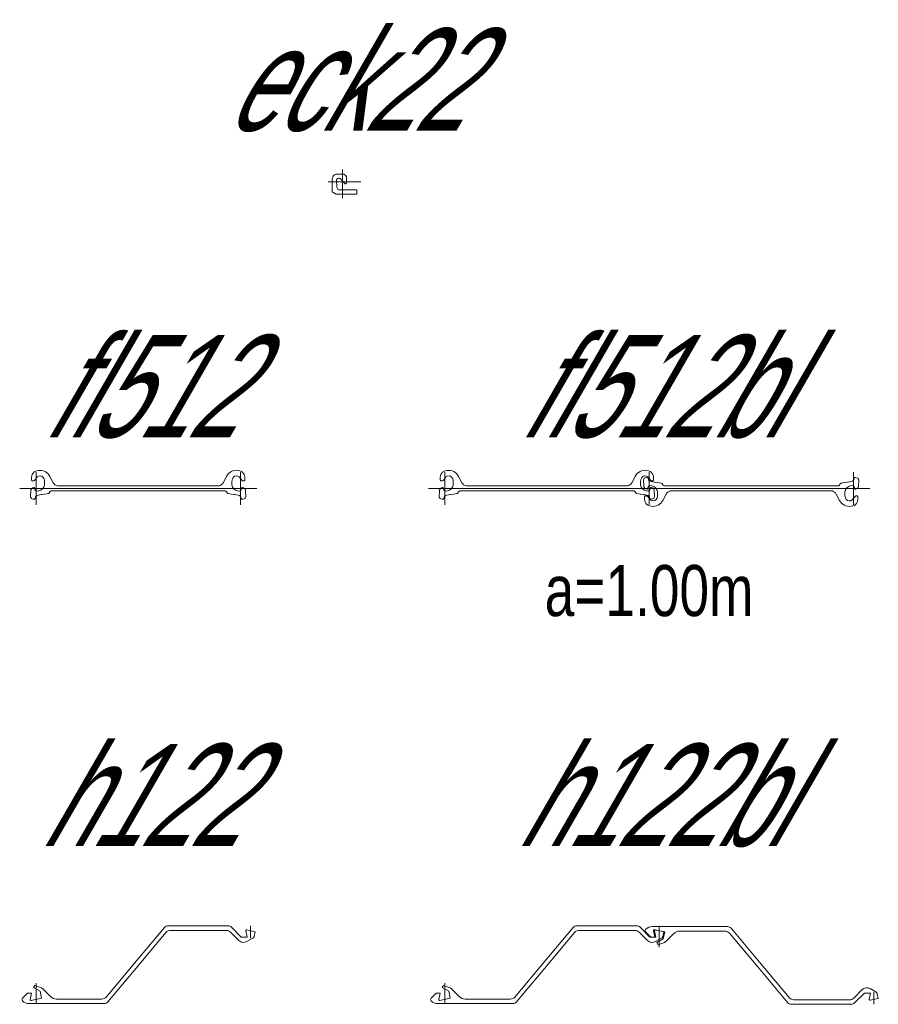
# Model space of a CAD drawing. Extents: x 1.5 to 9.7, y -20.6 to -8.6.
# Tile 13 of 13: x 7.5 to 9.6, y -11.5 to -9.1. Entities that reach past the tile are written whole.
import ezdxf
from ezdxf.enums import TextEntityAlignment as Align

# ---------------------------------------------------------------- set-up
doc = ezdxf.new("R2010")
doc.units = 0
doc.header["$MEASUREMENT"] = 0
doc.linetypes.add('AUSGEZOGEN', pattern=[0])
doc.layers.add('FREIER_TEXT', color=2, linetype='AUSGEZOGEN')
doc.layers.add('STAHL', color=9, linetype='AUSGEZOGEN', lineweight=13)

# ---------------------------------------------------------------- blocks, each defined once
blk = doc.blocks.new('fl512')
at = {"layer": 'STAHL'}
for p, q in [((-0.01127, 0.02373), (-0.01119, 0.02718)), ((-0.01119, 0.02718), (-0.01052, 0.03057)), ((-0.01052, 0.03057), (-0.00927, 0.03379)), ((-0.00927, 0.03379), (-0.00749, 0.03674)), ((-0.00749, 0.03674), (-0.00523, 0.03935)), ((-0.00523, 0.03935), (-0.00255, 0.04153)), ((0.00289, 0.02786), (-0.00325, 0.02033)), ((-0.00255, 0.04153), (0.00138, 0.043)), ((0, 0.04), (0, 0)), ((0.00138, 0.043), (0.00552, 0.04387)), ((0.00641, 0.03008), (0.00289, 0.02786)), ((0.00552, 0.04387), (0.00975, 0.04411)), ((0.01053, 0.03067), (0.00641, 0.03008)), ((0.00975, 0.04411), (0.01397, 0.04371)), ((0.01456, 0.02957), (0.01053, 0.03067)), ((0.01397, 0.04371), (0.01807, 0.04268)), ((0.01773, 0.02687), (0.01456, 0.02957)), ((0.01956, 0.02314), (0.01773, 0.02687)), ((0.01807, 0.04268), (0.02197, 0.04104)), ((0.02197, 0.04104), (0.02559, 0.03883)), ((0.02559, 0.03883), (0.02882, 0.0361)), ((0.02882, 0.0361), (0.03161, 0.03292)), ((0.03161, 0.03292), (0.03389, 0.02935)), ((0.03389, 0.02935), (0.04217, 0.01391)), ((0.4578, 0.01396), (0.46609, 0.0294)), ((0.46609, 0.0294), (0.46836, 0.03297)), ((0.46836, 0.03297), (0.47115, 0.03615)), ((0.47115, 0.03615), (0.47439, 0.03888)), ((0.47439, 0.03888), (0.478, 0.04109)), ((0.478, 0.04109), (0.48191, 0.04272)), ((0.48225, 0.02692), (0.48037, 0.02303)), ((0.48191, 0.04272), (0.48601, 0.04376)), ((0.48545, 0.02958), (0.48225, 0.02692)), ((0.48945, 0.03072), (0.48545, 0.02958)), ((0.48601, 0.04376), (0.49023, 0.04416)), ((0.49357, 0.03012), (0.48945, 0.03072)), ((0.49023, 0.04416), (0.49445, 0.04392)), ((0.49709, 0.0279), (0.49357, 0.03012)), ((0.49445, 0.04392), (0.49859, 0.04304)), ((0.50322, 0.02038), (0.49709, 0.0279)), ((0.49859, 0.04304), (0.50253, 0.04157)), ((0.49998, 0.04005), (0.49998, 0.00005)), ((0.50253, 0.04157), (0.50521, 0.0394)), ((0.50521, 0.0394), (0.50747, 0.03679)), ((0.50747, 0.03679), (0.50925, 0.03383)), ((0.50925, 0.03383), (0.51049, 0.03062)), ((0.51049, 0.03062), (0.51117, 0.02723)), ((0.51117, 0.02723), (0.51125, 0.02378)), ((0, 0), (-0.04, 0)), ((-0.01076, 0.02034), (-0.01127, 0.02373)), ((-0.01061, 0.01968), (-0.01076, 0.02034)), ((-0.01028, 0.01909), (-0.01061, 0.01968)), ((-0.00981, 0.0186), (-0.01028, 0.01909)), ((-0.00995, -0.00001), (-0.008, 0.00134)), ((-0.00922, 0.01826), (-0.00981, 0.0186)), ((-0.00856, 0.01809), (-0.00922, 0.01826)), ((-0.00736, 0.01809), (-0.00856, 0.01809)), ((-0.008, 0.00134), (-0.00577, 0.00213)), ((-0.00618, 0.01833), (-0.00736, 0.01809)), ((-0.00507, 0.01879), (-0.00618, 0.01833)), ((-0.00577, 0.00213), (-0.00503, 0.00216)), ((-0.00408, 0.01947), (-0.00507, 0.01879)), ((-0.00503, 0.00216), (-0.00433, 0.00191)), ((-0.00433, 0.00191), (-0.00377, 0.00143)), ((-0.00325, 0.02033), (-0.00408, 0.01947)), ((-0.00377, 0.00143), (-0.00342, 0.00078)), ((-0.00342, 0.00078), (-0.00186, -0.00398)), ((0.24998, 0.00005), (0, 0)), ((0, 0), (0, -0.04)), ((0.01593, -0.00105), (0.01892, 0.00326)), ((0.01892, 0.00326), (0.02053, 0.00824)), ((0.02038, 0.0201), (0.01956, 0.02314)), ((0.02086, 0.01715), (0.02038, 0.0201)), ((0.02053, 0.00824), (0.02094, 0.0112)), ((0.02105, 0.01418), (0.02086, 0.01715)), ((0.02094, 0.0112), (0.02105, 0.01418)), ((0.04217, 0.01391), (0.044, 0.01124)), ((0.044, 0.01124), (0.04635, 0.00903)), ((0.04635, 0.00903), (0.04912, 0.00737)), ((0.04912, 0.00737), (0.05218, 0.00635)), ((0.05218, 0.00635), (0.0554, 0.00603)), ((0.0554, 0.00603), (0.24998, 0.00605)), ((0.24998, 0.00605), (0.44458, 0.00605)), ((0.49998, 0.00005), (0.24998, 0.00005)), ((0.44458, 0.00605), (0.44779, 0.00639)), ((0.44779, 0.00639), (0.45086, 0.00742)), ((0.45086, 0.00742), (0.45363, 0.00908)), ((0.45363, 0.00908), (0.45598, 0.01129)), ((0.45598, 0.01129), (0.4578, 0.01396)), ((0.47911, 0.0172), (0.47893, 0.01422)), ((0.47893, 0.01422), (0.47904, 0.01124)), ((0.47904, 0.01124), (0.47945, 0.00829)), ((0.4796, 0.02015), (0.47911, 0.0172)), ((0.47945, 0.00829), (0.48106, 0.0033)), ((0.48037, 0.02303), (0.4796, 0.02015)), ((0.48106, 0.0033), (0.48404, -0.001)), ((0.49998, 0.00005), (0.53998, 0.00005)), ((0.49998, -0.03995), (0.49998, 0.00005)), ((0.50183, -0.00393), (0.5034, 0.00082)), ((0.50406, 0.01952), (0.50322, 0.02038)), ((0.5034, 0.00082), (0.50374, 0.00148)), ((0.50374, 0.00148), (0.50431, 0.00196)), ((0.50505, 0.01884), (0.50406, 0.01952)), ((0.50431, 0.00196), (0.505, 0.0022)), ((0.505, 0.0022), (0.50574, 0.00218)), ((0.50616, 0.01838), (0.50505, 0.01884)), ((0.50574, 0.00218), (0.50798, 0.00139)), ((0.50733, 0.01814), (0.50616, 0.01838)), ((0.50853, 0.01814), (0.50733, 0.01814)), ((0.50798, 0.00139), (0.50993, 0.00004)), ((0.5092, 0.01831), (0.50853, 0.01814)), ((0.50979, 0.01865), (0.5092, 0.01831)), ((0.51026, 0.01913), (0.50979, 0.01865)), ((0.50993, 0.00004), (0.51146, -0.00177)), ((0.51058, 0.01972), (0.51026, 0.01913)), ((0.51074, 0.02038), (0.51058, 0.01972)), ((0.51125, 0.02378), (0.51074, 0.02038)), ((-0.0135, -0.01967), (-0.01289, -0.0063)), ((-0.01332, -0.02114), (-0.0135, -0.01967)), ((-0.01278, -0.02252), (-0.01332, -0.02114)), ((-0.01289, -0.0063), (-0.01248, -0.00397)), ((-0.01192, -0.02373), (-0.01278, -0.02252)), ((-0.01248, -0.00397), (-0.01148, -0.00182)), ((-0.01079, -0.0247), (-0.01192, -0.02373)), ((-0.01148, -0.00182), (-0.00995, -0.00001)), ((-0.00142, -0.02155), (-0.00222, -0.02494)), ((-0.00186, -0.00398), (-0.00145, -0.00485)), ((-0.00145, -0.00485), (-0.00084, -0.0056)), ((-0.00106, -0.02051), (-0.00142, -0.02155)), ((-0.00048, -0.01958), (-0.00106, -0.02051)), ((-0.00084, -0.0056), (-0.00008, -0.00618)), ((0.00029, -0.0188), (-0.00048, -0.01958)), ((-0.00008, -0.00618), (0.00081, -0.00657)), ((0.00121, -0.0182), (0.00029, -0.0188)), ((0.00081, -0.00657), (0.00176, -0.00673)), ((0.00224, -0.01782), (0.00121, -0.0182)), ((0.00176, -0.00673), (0.00697, -0.00626)), ((0.01291, -0.01515), (0.00224, -0.01782)), ((0.00697, -0.00626), (0.01184, -0.00432)), ((0.01184, -0.00432), (0.01593, -0.00105)), ((0.01331, -0.01506), (0.01291, -0.01515)), ((0.0137, -0.01498), (0.01331, -0.01506)), ((0.0141, -0.01493), (0.0137, -0.01498)), ((0.0213, -0.01403), (0.0141, -0.01493)), ((0.0217, -0.01397), (0.0213, -0.01403)), ((0.02996, -0.01259), (0.0217, -0.01397)), ((0.03097, -0.01228), (0.02996, -0.01259)), ((0.03186, -0.01171), (0.03097, -0.01228)), ((0.03258, -0.01093), (0.03186, -0.01171)), ((0.03306, -0.00999), (0.03258, -0.01093)), ((0.0333, -0.00933), (0.03306, -0.00999)), ((0.03384, -0.00823), (0.0333, -0.00933)), ((0.03464, -0.0073), (0.03384, -0.00823)), ((0.03565, -0.00659), (0.03464, -0.0073)), ((0.03679, -0.00615), (0.03565, -0.00659)), ((0.03802, -0.006), (0.03679, -0.00615)), ((0.25, -0.006), (0.03802, -0.006)), ((0.46195, -0.00595), (0.25, -0.006)), ((0.46319, -0.0061), (0.46195, -0.00595)), ((0.46433, -0.00655), (0.46319, -0.0061)), ((0.46533, -0.00725), (0.46433, -0.00655)), ((0.46613, -0.00818), (0.46533, -0.00725)), ((0.46668, -0.00928), (0.46613, -0.00818)), ((0.46692, -0.00994), (0.46668, -0.00928)), ((0.4674, -0.01089), (0.46692, -0.00994)), ((0.46811, -0.01167), (0.4674, -0.01089)), ((0.46901, -0.01223), (0.46811, -0.01167)), ((0.47002, -0.01255), (0.46901, -0.01223)), ((0.47828, -0.01392), (0.47002, -0.01255)), ((0.4787, -0.01398), (0.47828, -0.01392)), ((0.48588, -0.01488), (0.4787, -0.01398)), ((0.48404, -0.001), (0.48814, -0.00427)), ((0.48628, -0.01494), (0.48588, -0.01488)), ((0.48667, -0.01501), (0.48628, -0.01494)), ((0.48706, -0.0151), (0.48667, -0.01501)), ((0.49774, -0.01777), (0.48706, -0.0151)), ((0.48814, -0.00427), (0.493, -0.00622)), ((0.493, -0.00622), (0.49822, -0.00668)), ((0.49877, -0.01815), (0.49774, -0.01777)), ((0.49822, -0.00668), (0.49917, -0.00652)), ((0.49969, -0.01875), (0.49877, -0.01815)), ((0.49917, -0.00652), (0.50005, -0.00614)), ((0.50046, -0.01953), (0.49969, -0.01875)), ((0.50005, -0.00614), (0.50082, -0.00555)), ((0.50104, -0.02047), (0.50046, -0.01953)), ((0.50082, -0.00555), (0.50142, -0.0048)), ((0.5014, -0.0215), (0.50104, -0.02047)), ((0.5022, -0.02489), (0.5014, -0.0215)), ((0.50142, -0.0048), (0.50183, -0.00393)), ((0.5119, -0.02369), (0.51076, -0.02465)), ((0.51146, -0.00177), (0.51246, -0.00392)), ((0.51276, -0.02248), (0.5119, -0.02369)), ((0.51246, -0.00392), (0.51287, -0.00626)), ((0.51329, -0.02109), (0.51276, -0.02248)), ((0.51287, -0.00626), (0.51348, -0.01962)), ((0.51348, -0.01962), (0.51329, -0.02109)), ((-0.00945, -0.02535), (-0.01079, -0.0247)), ((-0.00549, -0.02673), (-0.00945, -0.02535)), ((-0.00445, -0.02686), (-0.00549, -0.02673)), ((-0.00345, -0.02656), (-0.00445, -0.02686)), ((-0.00266, -0.02588), (-0.00345, -0.02656)), ((-0.00222, -0.02494), (-0.00266, -0.02588)), ((0.50264, -0.02584), (0.5022, -0.02489)), ((0.50343, -0.02652), (0.50264, -0.02584)), ((0.50443, -0.02682), (0.50343, -0.02652)), ((0.50546, -0.02668), (0.50443, -0.02682)), ((0.50943, -0.0253), (0.50546, -0.02668)), ((0.51076, -0.02465), (0.50943, -0.0253))]:
    blk.add_line(p, q, dxfattribs=at)
blk = doc.blocks.new('fl512bl')
at = {"layer": 'STAHL'}
for p, q in [((-0.01127, 0.02373), (-0.01119, 0.02718)), ((-0.01119, 0.02718), (-0.01052, 0.03057)), ((-0.01052, 0.03057), (-0.00927, 0.03379)), ((-0.00927, 0.03379), (-0.00749, 0.03674)), ((-0.00749, 0.03674), (-0.00523, 0.03935)), ((-0.00523, 0.03935), (-0.00255, 0.04153)), ((0.00289, 0.02786), (-0.00325, 0.02033)), ((-0.00255, 0.04153), (0.00138, 0.043)), ((0, 0.04), (0, 0)), ((0.00138, 0.043), (0.00552, 0.04387)), ((0.00641, 0.03008), (0.00289, 0.02786)), ((0.00552, 0.04387), (0.00975, 0.04411)), ((0.01053, 0.03067), (0.00641, 0.03008)), ((0.00975, 0.04411), (0.01397, 0.04371)), ((0.01456, 0.02957), (0.01053, 0.03067)), ((0.01397, 0.04371), (0.01807, 0.04268)), ((0.01773, 0.02687), (0.01456, 0.02957)), ((0.01956, 0.02314), (0.01773, 0.02687)), ((0.01807, 0.04268), (0.02197, 0.04104)), ((0.02197, 0.04104), (0.02559, 0.03883)), ((0.02559, 0.03883), (0.02882, 0.0361)), ((0.02882, 0.0361), (0.03161, 0.03292)), ((0.03161, 0.03292), (0.03389, 0.02935)), ((0.03389, 0.02935), (0.04217, 0.01391)), ((0.4578, 0.01396), (0.46609, 0.0294)), ((0.46609, 0.0294), (0.46836, 0.03297)), ((0.46836, 0.03297), (0.47115, 0.03615)), ((0.47115, 0.03615), (0.47439, 0.03888)), ((0.47439, 0.03888), (0.478, 0.04109)), ((0.478, 0.04109), (0.48191, 0.04272)), ((0.48225, 0.02692), (0.48037, 0.02303)), ((0.48191, 0.04272), (0.48601, 0.04376)), ((0.48545, 0.02958), (0.48225, 0.02692)), ((0.48945, 0.03072), (0.48545, 0.02958)), ((0.48601, 0.04376), (0.49023, 0.04416)), ((0.48919, 0.02475), (0.48806, 0.02378)), ((0.49053, 0.0254), (0.48919, 0.02475)), ((0.49357, 0.03012), (0.48945, 0.03072)), ((0.49023, 0.04416), (0.49445, 0.04392)), ((0.49449, 0.02678), (0.49053, 0.0254)), ((0.49709, 0.0279), (0.49357, 0.03012)), ((0.49445, 0.04392), (0.49859, 0.04304)), ((0.49553, 0.02691), (0.49449, 0.02678)), ((0.49653, 0.02661), (0.49553, 0.02691)), ((0.49732, 0.02593), (0.49653, 0.02661)), ((0.50322, 0.02038), (0.49709, 0.0279)), ((0.49776, 0.02499), (0.49732, 0.02593)), ((0.49856, 0.0216), (0.49776, 0.02499)), ((0.49859, 0.04304), (0.50253, 0.04157)), ((0.49998, 0.00005), (0.49998, 0.04005)), ((0.49998, 0.04005), (0.49998, 0.00005)), ((0.50253, 0.04157), (0.50521, 0.0394)), ((0.50521, 0.0394), (0.50747, 0.03679)), ((0.50747, 0.03679), (0.50925, 0.03383)), ((0.50925, 0.03383), (0.51049, 0.03062)), ((0.51049, 0.03062), (0.51117, 0.02723)), ((0.51117, 0.02723), (0.51125, 0.02378)), ((0.99996, 0.04), (0.99996, 0)), ((1.00218, 0.02494), (1.00138, 0.02155)), ((1.00262, 0.02589), (1.00218, 0.02494)), ((1.00341, 0.02657), (1.00262, 0.02589)), ((1.00441, 0.02687), (1.00341, 0.02657)), ((1.00544, 0.02673), (1.00441, 0.02687)), ((1.00941, 0.02535), (1.00544, 0.02673)), ((1.01074, 0.0247), (1.00941, 0.02535)), ((1.01188, 0.02374), (1.01074, 0.0247)), ((0, 0), (-0.04, 0)), ((-0.01076, 0.02034), (-0.01127, 0.02373)), ((-0.01061, 0.01968), (-0.01076, 0.02034)), ((-0.01028, 0.01909), (-0.01061, 0.01968)), ((-0.00981, 0.0186), (-0.01028, 0.01909)), ((-0.00995, -0.00001), (-0.008, 0.00134)), ((-0.00922, 0.01826), (-0.00981, 0.0186)), ((-0.00856, 0.01809), (-0.00922, 0.01826)), ((-0.00736, 0.01809), (-0.00856, 0.01809)), ((-0.008, 0.00134), (-0.00577, 0.00213)), ((-0.00618, 0.01833), (-0.00736, 0.01809)), ((-0.00507, 0.01879), (-0.00618, 0.01833)), ((-0.00577, 0.00213), (-0.00503, 0.00216)), ((-0.00408, 0.01947), (-0.00507, 0.01879)), ((-0.00503, 0.00216), (-0.00433, 0.00191)), ((-0.00433, 0.00191), (-0.00377, 0.00143)), ((-0.00325, 0.02033), (-0.00408, 0.01947)), ((-0.00377, 0.00143), (-0.00342, 0.00078)), ((-0.00342, 0.00078), (-0.00186, -0.00398)), ((0.24998, 0.00005), (0, 0)), ((0, 0), (0, -0.04)), ((0.01593, -0.00105), (0.01892, 0.00326)), ((0.01892, 0.00326), (0.02053, 0.00824)), ((0.02038, 0.0201), (0.01956, 0.02314)), ((0.02086, 0.01715), (0.02038, 0.0201)), ((0.02053, 0.00824), (0.02094, 0.0112)), ((0.02105, 0.01418), (0.02086, 0.01715)), ((0.02094, 0.0112), (0.02105, 0.01418)), ((0.04217, 0.01391), (0.044, 0.01124)), ((0.044, 0.01124), (0.04635, 0.00903)), ((0.04635, 0.00903), (0.04912, 0.00737)), ((0.04912, 0.00737), (0.05218, 0.00635)), ((0.05218, 0.00635), (0.0554, 0.00603)), ((0.0554, 0.00603), (0.24998, 0.00605)), ((0.24998, 0.00605), (0.44458, 0.00605)), ((0.49998, 0.00005), (0.24998, 0.00005)), ((0.44458, 0.00605), (0.44779, 0.00639)), ((0.44779, 0.00639), (0.45086, 0.00742)), ((0.45086, 0.00742), (0.45363, 0.00908)), ((0.45363, 0.00908), (0.45598, 0.01129)), ((0.45598, 0.01129), (0.4578, 0.01396)), ((0.49998, 0.00005), (0.45998, 0.00005)), ((0.47911, 0.0172), (0.47893, 0.01422)), ((0.47893, 0.01422), (0.47904, 0.01124)), ((0.47904, 0.01124), (0.47945, 0.00829)), ((0.4796, 0.02015), (0.47911, 0.0172)), ((0.47945, 0.00829), (0.48106, 0.0033)), ((0.48037, 0.02303), (0.4796, 0.02015)), ((0.48106, 0.0033), (0.48404, -0.001)), ((0.48666, 0.02119), (0.48648, 0.01972)), ((0.48648, 0.01972), (0.48709, 0.00635)), ((0.4872, 0.02257), (0.48666, 0.02119)), ((0.48709, 0.00635), (0.4875, 0.00402)), ((0.48806, 0.02378), (0.4872, 0.02257)), ((0.4875, 0.00402), (0.4885, 0.00187)), ((0.4885, 0.00187), (0.49003, 0.00006)), ((0.49003, 0.00006), (0.49198, -0.00129)), ((0.49656, -0.00073), (0.49812, 0.00403)), ((0.49812, 0.00403), (0.49853, 0.0049)), ((0.49853, 0.0049), (0.49914, 0.00565)), ((0.49892, 0.02056), (0.49856, 0.0216)), ((0.4995, 0.01963), (0.49892, 0.02056)), ((0.49914, 0.00565), (0.4999, 0.00623)), ((0.50027, 0.01885), (0.4995, 0.01963)), ((0.4999, 0.00623), (0.50079, 0.00662)), ((0.74996, 0), (0.49998, 0.00005)), ((0.49998, -0.03995), (0.49998, 0.00005)), ((0.49998, 0.00005), (0.53998, 0.00005)), ((0.49998, -0.03995), (0.49998, 0.00005)), ((0.50119, 0.01825), (0.50027, 0.01885)), ((0.50079, 0.00662), (0.50174, 0.00678)), ((0.50222, 0.01787), (0.50119, 0.01825)), ((0.50174, 0.00678), (0.50695, 0.00631)), ((0.50183, -0.00393), (0.5034, 0.00082)), ((0.51289, 0.0152), (0.50222, 0.01787)), ((0.50406, 0.01952), (0.50322, 0.02038)), ((0.5034, 0.00082), (0.50374, 0.00148)), ((0.50374, 0.00148), (0.50431, 0.00196)), ((0.50505, 0.01884), (0.50406, 0.01952)), ((0.50431, 0.00196), (0.505, 0.0022)), ((0.505, 0.0022), (0.50574, 0.00218)), ((0.50616, 0.01838), (0.50505, 0.01884)), ((0.50574, 0.00218), (0.50798, 0.00139)), ((0.50733, 0.01814), (0.50616, 0.01838)), ((0.50695, 0.00631), (0.51182, 0.00437)), ((0.50853, 0.01814), (0.50733, 0.01814)), ((0.50798, 0.00139), (0.50993, 0.00004)), ((0.5092, 0.01831), (0.50853, 0.01814)), ((0.50979, 0.01865), (0.5092, 0.01831)), ((0.51026, 0.01913), (0.50979, 0.01865)), ((0.50993, 0.00004), (0.51146, -0.00177)), ((0.51058, 0.01972), (0.51026, 0.01913)), ((0.51074, 0.02038), (0.51058, 0.01972)), ((0.51125, 0.02378), (0.51074, 0.02038)), ((0.51182, 0.00437), (0.51591, 0.0011)), ((0.51329, 0.01511), (0.51289, 0.0152)), ((0.51368, 0.01503), (0.51329, 0.01511)), ((0.51408, 0.01498), (0.51368, 0.01503)), ((0.52128, 0.01408), (0.51408, 0.01498)), ((0.51591, 0.0011), (0.5189, -0.00321)), ((0.52168, 0.01402), (0.52128, 0.01408)), ((0.52994, 0.01264), (0.52168, 0.01402)), ((0.53095, 0.01233), (0.52994, 0.01264)), ((0.53184, 0.01176), (0.53095, 0.01233)), ((0.53256, 0.01098), (0.53184, 0.01176)), ((0.53304, 0.01004), (0.53256, 0.01098)), ((0.53328, 0.00938), (0.53304, 0.01004)), ((0.53382, 0.00828), (0.53328, 0.00938)), ((0.53462, 0.00735), (0.53382, 0.00828)), ((0.53563, 0.00664), (0.53462, 0.00735)), ((0.53677, 0.0062), (0.53563, 0.00664)), ((0.538, 0.00605), (0.53677, 0.0062)), ((0.74998, 0.00605), (0.538, 0.00605)), ((0.99996, 0), (0.74996, 0)), ((0.96193, 0.006), (0.74998, 0.00605)), ((0.96317, 0.00615), (0.96193, 0.006)), ((0.96431, 0.0066), (0.96317, 0.00615)), ((0.96531, 0.0073), (0.96431, 0.0066)), ((0.96611, 0.00823), (0.96531, 0.0073)), ((0.96666, 0.00933), (0.96611, 0.00823)), ((0.9669, 0.00999), (0.96666, 0.00933)), ((0.96738, 0.01094), (0.9669, 0.00999)), ((0.96809, 0.01172), (0.96738, 0.01094)), ((0.96899, 0.01228), (0.96809, 0.01172)), ((0.97, 0.0126), (0.96899, 0.01228)), ((0.97826, 0.01397), (0.97, 0.0126)), ((0.97868, 0.01403), (0.97826, 0.01397)), ((0.98586, 0.01493), (0.97868, 0.01403)), ((0.98104, -0.00325), (0.98402, 0.00105)), ((0.98402, 0.00105), (0.98812, 0.00432)), ((0.98626, 0.01499), (0.98586, 0.01493)), ((0.98665, 0.01506), (0.98626, 0.01499)), ((0.98704, 0.01515), (0.98665, 0.01506)), ((0.99772, 0.01782), (0.98704, 0.01515)), ((0.98812, 0.00432), (0.99298, 0.00627)), ((0.99298, 0.00627), (0.9982, 0.00673)), ((0.99875, 0.0182), (0.99772, 0.01782)), ((0.9982, 0.00673), (0.99915, 0.00657)), ((0.99967, 0.0188), (0.99875, 0.0182)), ((0.99915, 0.00657), (1.00003, 0.00619)), ((1.00044, 0.01958), (0.99967, 0.0188)), ((0.99996, 0), (1.03996, 0)), ((0.99996, -0.04), (0.99996, 0)), ((1.00003, 0.00619), (1.0008, 0.0056)), ((1.00102, 0.02052), (1.00044, 0.01958)), ((1.0008, 0.0056), (1.0014, 0.00485)), ((1.00138, 0.02155), (1.00102, 0.02052)), ((1.0014, 0.00485), (1.00181, 0.00398)), ((1.00181, 0.00398), (1.00338, -0.00077)), ((1.00796, -0.00134), (1.00991, 0.00001)), ((1.00991, 0.00001), (1.01144, 0.00182)), ((1.01144, 0.00182), (1.01244, 0.00397)), ((1.01274, 0.02253), (1.01188, 0.02374)), ((1.01244, 0.00397), (1.01285, 0.00631)), ((1.01327, 0.02114), (1.01274, 0.02253)), ((1.01285, 0.00631), (1.01346, 0.01967)), ((1.01346, 0.01967), (1.01327, 0.02114)), ((-0.0135, -0.01967), (-0.01289, -0.0063)), ((-0.01332, -0.02114), (-0.0135, -0.01967)), ((-0.01278, -0.02252), (-0.01332, -0.02114)), ((-0.01289, -0.0063), (-0.01248, -0.00397)), ((-0.01192, -0.02373), (-0.01278, -0.02252)), ((-0.01248, -0.00397), (-0.01148, -0.00182)), ((-0.01079, -0.0247), (-0.01192, -0.02373)), ((-0.01148, -0.00182), (-0.00995, -0.00001)), ((-0.00142, -0.02155), (-0.00222, -0.02494)), ((-0.00186, -0.00398), (-0.00145, -0.00485)), ((-0.00145, -0.00485), (-0.00084, -0.0056)), ((-0.00106, -0.02051), (-0.00142, -0.02155)), ((-0.00048, -0.01958), (-0.00106, -0.02051)), ((-0.00084, -0.0056), (-0.00008, -0.00618)), ((0.00029, -0.0188), (-0.00048, -0.01958)), ((-0.00008, -0.00618), (0.00081, -0.00657)), ((0.00121, -0.0182), (0.00029, -0.0188)), ((0.00081, -0.00657), (0.00176, -0.00673)), ((0.00224, -0.01782), (0.00121, -0.0182)), ((0.00176, -0.00673), (0.00697, -0.00626)), ((0.01291, -0.01515), (0.00224, -0.01782)), ((0.00697, -0.00626), (0.01184, -0.00432)), ((0.01184, -0.00432), (0.01593, -0.00105)), ((0.01331, -0.01506), (0.01291, -0.01515)), ((0.0137, -0.01498), (0.01331, -0.01506)), ((0.0141, -0.01493), (0.0137, -0.01498)), ((0.0213, -0.01403), (0.0141, -0.01493)), ((0.0217, -0.01397), (0.0213, -0.01403)), ((0.02996, -0.01259), (0.0217, -0.01397)), ((0.03097, -0.01228), (0.02996, -0.01259)), ((0.03186, -0.01171), (0.03097, -0.01228)), ((0.03258, -0.01093), (0.03186, -0.01171)), ((0.03306, -0.00999), (0.03258, -0.01093)), ((0.0333, -0.00933), (0.03306, -0.00999)), ((0.03384, -0.00823), (0.0333, -0.00933)), ((0.03464, -0.0073), (0.03384, -0.00823)), ((0.03565, -0.00659), (0.03464, -0.0073)), ((0.03679, -0.00615), (0.03565, -0.00659)), ((0.03802, -0.006), (0.03679, -0.00615)), ((0.25, -0.006), (0.03802, -0.006)), ((0.46195, -0.00595), (0.25, -0.006)), ((0.46319, -0.0061), (0.46195, -0.00595)), ((0.46433, -0.00655), (0.46319, -0.0061)), ((0.46533, -0.00725), (0.46433, -0.00655)), ((0.46613, -0.00818), (0.46533, -0.00725)), ((0.46668, -0.00928), (0.46613, -0.00818)), ((0.46692, -0.00994), (0.46668, -0.00928)), ((0.4674, -0.01089), (0.46692, -0.00994)), ((0.46811, -0.01167), (0.4674, -0.01089)), ((0.46901, -0.01223), (0.46811, -0.01167)), ((0.47002, -0.01255), (0.46901, -0.01223)), ((0.47828, -0.01392), (0.47002, -0.01255)), ((0.4787, -0.01398), (0.47828, -0.01392)), ((0.48588, -0.01488), (0.4787, -0.01398)), ((0.48404, -0.001), (0.48814, -0.00427)), ((0.48628, -0.01494), (0.48588, -0.01488)), ((0.48667, -0.01501), (0.48628, -0.01494)), ((0.48706, -0.0151), (0.48667, -0.01501)), ((0.49774, -0.01777), (0.48706, -0.0151)), ((0.48814, -0.00427), (0.493, -0.00622)), ((0.48922, -0.02029), (0.48871, -0.02368)), ((0.48871, -0.02368), (0.48879, -0.02713)), ((0.48937, -0.01963), (0.48922, -0.02029)), ((0.4897, -0.01904), (0.48937, -0.01963)), ((0.49017, -0.01855), (0.4897, -0.01904)), ((0.49076, -0.01821), (0.49017, -0.01855)), ((0.49142, -0.01804), (0.49076, -0.01821)), ((0.49262, -0.01804), (0.49142, -0.01804)), ((0.49198, -0.00129), (0.49421, -0.00208)), ((0.4938, -0.01828), (0.49262, -0.01804)), ((0.493, -0.00622), (0.49822, -0.00668)), ((0.49491, -0.01874), (0.4938, -0.01828)), ((0.49421, -0.00208), (0.49495, -0.00211)), ((0.4959, -0.01942), (0.49491, -0.01874)), ((0.49495, -0.00211), (0.49565, -0.00186)), ((0.49565, -0.00186), (0.49621, -0.00138)), ((0.49673, -0.02028), (0.4959, -0.01942)), ((0.49621, -0.00138), (0.49656, -0.00073)), ((0.50287, -0.02781), (0.49673, -0.02028)), ((0.49877, -0.01815), (0.49774, -0.01777)), ((0.49822, -0.00668), (0.49917, -0.00652)), ((0.49969, -0.01875), (0.49877, -0.01815)), ((0.49917, -0.00652), (0.50005, -0.00614)), ((0.50046, -0.01953), (0.49969, -0.01875)), ((0.50005, -0.00614), (0.50082, -0.00555)), ((0.50104, -0.02047), (0.50046, -0.01953)), ((0.50082, -0.00555), (0.50142, -0.0048)), ((0.5014, -0.0215), (0.50104, -0.02047)), ((0.5022, -0.02489), (0.5014, -0.0215)), ((0.50142, -0.0048), (0.50183, -0.00393)), ((0.5119, -0.02369), (0.51076, -0.02465)), ((0.51146, -0.00177), (0.51246, -0.00392)), ((0.51276, -0.02248), (0.5119, -0.02369)), ((0.51246, -0.00392), (0.51287, -0.00626)), ((0.51329, -0.02109), (0.51276, -0.02248)), ((0.51287, -0.00626), (0.51348, -0.01962)), ((0.51348, -0.01962), (0.51329, -0.02109)), ((0.51954, -0.02309), (0.51771, -0.02682)), ((0.5189, -0.00321), (0.52051, -0.00819)), ((0.52036, -0.02005), (0.51954, -0.02309)), ((0.52084, -0.0171), (0.52036, -0.02005)), ((0.52051, -0.00819), (0.52092, -0.01115)), ((0.52103, -0.01413), (0.52084, -0.0171)), ((0.52092, -0.01115), (0.52103, -0.01413)), ((0.53387, -0.0293), (0.54215, -0.01386)), ((0.54215, -0.01386), (0.54398, -0.01119)), ((0.54398, -0.01119), (0.54633, -0.00898)), ((0.54633, -0.00898), (0.5491, -0.00732)), ((0.5491, -0.00732), (0.55216, -0.0063)), ((0.55216, -0.0063), (0.55538, -0.00598)), ((0.55538, -0.00598), (0.74996, -0.006)), ((0.74996, -0.006), (0.94456, -0.006)), ((0.94456, -0.006), (0.94777, -0.00634)), ((0.94777, -0.00634), (0.95084, -0.00737)), ((0.95084, -0.00737), (0.95361, -0.00903)), ((0.95361, -0.00903), (0.95596, -0.01124)), ((0.95596, -0.01124), (0.95778, -0.01391)), ((0.95778, -0.01391), (0.96607, -0.02935)), ((0.97891, -0.01417), (0.97902, -0.01119)), ((0.97909, -0.01715), (0.97891, -0.01417)), ((0.97902, -0.01119), (0.97943, -0.00824)), ((0.97958, -0.0201), (0.97909, -0.01715)), ((0.97943, -0.00824), (0.98104, -0.00325)), ((0.98035, -0.02298), (0.97958, -0.0201)), ((0.98223, -0.02687), (0.98035, -0.02298)), ((1.0032, -0.02033), (0.99707, -0.02785)), ((1.00404, -0.01947), (1.0032, -0.02033)), ((1.00338, -0.00077), (1.00372, -0.00143)), ((1.00372, -0.00143), (1.00429, -0.00191)), ((1.00503, -0.01879), (1.00404, -0.01947)), ((1.00429, -0.00191), (1.00498, -0.00215)), ((1.00498, -0.00215), (1.00572, -0.00213)), ((1.00614, -0.01833), (1.00503, -0.01879)), ((1.00572, -0.00213), (1.00796, -0.00134)), ((1.00731, -0.01809), (1.00614, -0.01833)), ((1.00851, -0.01809), (1.00731, -0.01809)), ((1.00918, -0.01826), (1.00851, -0.01809)), ((1.00977, -0.0186), (1.00918, -0.01826)), ((1.01024, -0.01908), (1.00977, -0.0186)), ((1.01056, -0.01967), (1.01024, -0.01908)), ((1.01072, -0.02033), (1.01056, -0.01967)), ((1.01123, -0.02373), (1.01072, -0.02033)), ((1.01115, -0.02718), (1.01123, -0.02373)), ((-0.00945, -0.02535), (-0.01079, -0.0247)), ((-0.00549, -0.02673), (-0.00945, -0.02535)), ((-0.00445, -0.02686), (-0.00549, -0.02673)), ((-0.00345, -0.02656), (-0.00445, -0.02686)), ((-0.00266, -0.02588), (-0.00345, -0.02656)), ((-0.00222, -0.02494), (-0.00266, -0.02588)), ((0.48879, -0.02713), (0.48946, -0.03052)), ((0.48946, -0.03052), (0.49071, -0.03374)), ((0.49071, -0.03374), (0.49249, -0.03669)), ((0.49249, -0.03669), (0.49475, -0.0393)), ((0.49475, -0.0393), (0.49743, -0.04148)), ((0.49743, -0.04148), (0.50136, -0.04295)), ((0.50136, -0.04295), (0.5055, -0.04382)), ((0.50264, -0.02584), (0.5022, -0.02489)), ((0.50343, -0.02652), (0.50264, -0.02584)), ((0.50639, -0.03003), (0.50287, -0.02781)), ((0.50443, -0.02682), (0.50343, -0.02652)), ((0.50546, -0.02668), (0.50443, -0.02682)), ((0.50943, -0.0253), (0.50546, -0.02668)), ((0.5055, -0.04382), (0.50973, -0.04406)), ((0.51051, -0.03062), (0.50639, -0.03003)), ((0.51076, -0.02465), (0.50943, -0.0253)), ((0.50973, -0.04406), (0.51395, -0.04366)), ((0.51454, -0.02952), (0.51051, -0.03062)), ((0.51395, -0.04366), (0.51805, -0.04263)), ((0.51771, -0.02682), (0.51454, -0.02952)), ((0.51805, -0.04263), (0.52195, -0.04099)), ((0.52195, -0.04099), (0.52557, -0.03878)), ((0.52557, -0.03878), (0.5288, -0.03605)), ((0.5288, -0.03605), (0.53159, -0.03287)), ((0.53159, -0.03287), (0.53387, -0.0293)), ((0.96607, -0.02935), (0.96834, -0.03292)), ((0.96834, -0.03292), (0.97113, -0.0361)), ((0.97113, -0.0361), (0.97437, -0.03883)), ((0.97437, -0.03883), (0.97798, -0.04104)), ((0.97798, -0.04104), (0.98189, -0.04267)), ((0.98189, -0.04267), (0.98599, -0.04371)), ((0.98543, -0.02953), (0.98223, -0.02687)), ((0.98943, -0.03067), (0.98543, -0.02953)), ((0.98599, -0.04371), (0.99021, -0.04411)), ((0.99355, -0.03007), (0.98943, -0.03067)), ((0.99021, -0.04411), (0.99443, -0.04387)), ((0.99707, -0.02785), (0.99355, -0.03007)), ((0.99443, -0.04387), (0.99857, -0.04299)), ((0.99857, -0.04299), (1.00251, -0.04152)), ((1.00251, -0.04152), (1.00519, -0.03935)), ((1.00519, -0.03935), (1.00745, -0.03674)), ((1.00745, -0.03674), (1.00923, -0.03378)), ((1.00923, -0.03378), (1.01047, -0.03057)), ((1.01047, -0.03057), (1.01115, -0.02718))]:
    blk.add_line(p, q, dxfattribs=at)
blk = doc.blocks.new('h122')
at = {"layer": 'STAHL'}
for p, q in [((0.31443, 0.16107), (0.2409, 0.07344)), ((0.2491, 0.06656), (0.31797, 0.14864)), ((0.31616, 0.16273), (0.31443, 0.16107)), ((0.31821, 0.16397), (0.31616, 0.16273)), ((0.31797, 0.14864), (0.32033, 0.1509)), ((0.32048, 0.16474), (0.31821, 0.16397)), ((0.32033, 0.1509), (0.32312, 0.15259)), ((0.32286, 0.165), (0.32048, 0.16474)), ((0.47024, 0.165), (0.32286, 0.165)), ((0.32312, 0.15259), (0.32622, 0.15364)), ((0.32622, 0.15364), (0.32946, 0.154)), ((0.32946, 0.154), (0.46545, 0.154)), ((0.46545, 0.154), (0.46837, 0.15371)), ((0.46837, 0.15371), (0.47119, 0.15286)), ((0.47239, 0.16479), (0.47024, 0.165)), ((0.47119, 0.15286), (0.47378, 0.15147)), ((0.47445, 0.16416), (0.47239, 0.16479)), ((0.47378, 0.15147), (0.47605, 0.14961)), ((0.47636, 0.16315), (0.47445, 0.16416)), ((0.47605, 0.14961), (0.49652, 0.12913)), ((0.47802, 0.16178), (0.47636, 0.16315)), ((0.5023, 0.1375), (0.47802, 0.16178)), ((0.51359, 0.15346), (0.51356, 0.15248)), ((0.51356, 0.15248), (0.5168, 0.1375)), ((0.51409, 0.15431), (0.51359, 0.15346)), ((0.51494, 0.15482), (0.51409, 0.15431)), ((0.51592, 0.15486), (0.51494, 0.15482)), ((0.536, 0.1506), (0.51592, 0.15486)), ((0.525, 0.165), (0.525, 0.135)), ((0.53356, 0.13911), (0.536, 0.1506)), ((0.49652, 0.12913), (0.50076, 0.1261)), ((0.50076, 0.1261), (0.50575, 0.12458)), ((0.5168, 0.1375), (0.5023, 0.1375)), ((0.50575, 0.12458), (0.51096, 0.12475)), ((0.51096, 0.12475), (0.51584, 0.12659)), ((0.51584, 0.12659), (0.53069, 0.13516)), ((0.53069, 0.13516), (0.5317, 0.1359)), ((0.5317, 0.1359), (0.53254, 0.13683)), ((0.53254, 0.13683), (0.53317, 0.13792)), ((0.53317, 0.13792), (0.53356, 0.13911)), ((0.2409, 0.07344), (0.17203, -0.00864)), ((0.17557, -0.02107), (0.2491, 0.06656)), ((0, -0.025), (0, 0.025)), ((-0.0208, 0.0005), (-0.03292, -0.01162)), ((-0.0108, 0.0005), (-0.0208, 0.0005)), ((-0.01407, -0.01499), (-0.0108, 0.0005)), ((-0.003, 0.01918), (-0.006, 0.01398)), ((-0.006, 0.01398), (0.0099, 0.0048)), ((0.01259, 0.0135), (-0.003, 0.01918)), ((0.0099, 0.0048), (0.0135, -0.012)), ((0.01359, 0.01307), (0.01259, 0.0135)), ((0.01454, 0.01254), (0.01359, 0.01307)), ((0.01543, 0.0119), (0.01454, 0.01254)), ((0.01624, 0.01118), (0.01543, 0.0119)), ((0.03556, -0.00814), (0.01624, 0.01118)), ((-0.03401, -0.01326), (-0.03438, -0.01519)), ((-0.03438, -0.01519), (-0.03399, -0.01711)), ((-0.03292, -0.01162), (-0.03401, -0.01326)), ((-0.03399, -0.01711), (-0.03286, -0.01875)), ((-0.03288, -0.01874), (-0.03286, -0.01875)), ((-0.03286, -0.01875), (-0.02955, -0.02141)), ((-0.02955, -0.02141), (-0.02579, -0.02338)), ((-0.02579, -0.02338), (-0.02172, -0.02459)), ((-0.01403, -0.01597), (-0.01407, -0.01499)), ((-0.01352, -0.01682), (-0.01403, -0.01597)), ((-0.01268, -0.01732), (-0.01352, -0.01682)), ((-0.01169, -0.01736), (-0.01268, -0.01732)), ((0.0135, -0.012), (-0.01169, -0.01736)), ((0.03859, -0.01063), (0.03556, -0.00814)), ((0.04205, -0.01248), (0.03859, -0.01063)), ((0.0458, -0.01362), (0.04205, -0.01248)), ((0.0497, -0.014), (0.0458, -0.01362)), ((0.16054, -0.014), (0.0497, -0.014)), ((0.16378, -0.01364), (0.16054, -0.014)), ((0.16688, -0.0126), (0.16378, -0.01364)), ((0.16967, -0.0109), (0.16688, -0.0126)), ((0.16952, -0.02474), (0.17179, -0.02397)), ((0.17203, -0.00864), (0.16967, -0.0109)), ((0.17179, -0.02397), (0.17384, -0.02273)), ((0.17384, -0.02273), (0.17557, -0.02107)), ((-0.02172, -0.02459), (-0.0175, -0.025)), ((-0.0175, -0.025), (0, -0.025)), ((0, -0.025), (0.0497, -0.025)), ((0.0497, -0.025), (0.16714, -0.025)), ((0.16714, -0.025), (0.16952, -0.02474))]:
    blk.add_line(p, q, dxfattribs=at)
blk = doc.blocks.new('h122bl')
at = {"layer": 'STAHL'}
for p, q in [((0.31443, 0.16107), (0.2409, 0.07344)), ((0.2491, 0.06656), (0.31797, 0.14864)), ((0.31616, 0.16273), (0.31443, 0.16107)), ((0.31821, 0.16397), (0.31616, 0.16273)), ((0.31797, 0.14864), (0.32033, 0.1509)), ((0.32048, 0.16474), (0.31821, 0.16397)), ((0.32033, 0.1509), (0.32312, 0.15259)), ((0.32286, 0.165), (0.32048, 0.16474)), ((0.47024, 0.165), (0.32286, 0.165)), ((0.32312, 0.15259), (0.32622, 0.15364)), ((0.32622, 0.15364), (0.32946, 0.154)), ((0.32946, 0.154), (0.46545, 0.154)), ((0.46545, 0.154), (0.46837, 0.15371)), ((0.46837, 0.15371), (0.47119, 0.15286)), ((0.47239, 0.16479), (0.47024, 0.165)), ((0.47119, 0.15286), (0.47378, 0.15147)), ((0.47445, 0.16416), (0.47239, 0.16479)), ((0.47378, 0.15147), (0.47605, 0.14961)), ((0.47636, 0.16315), (0.47445, 0.16416)), ((0.47605, 0.14961), (0.49652, 0.12913)), ((0.47802, 0.16178), (0.47636, 0.16315)), ((0.5023, 0.1375), (0.47802, 0.16178)), ((0.49062, 0.15325), (0.49101, 0.15517)), ((0.49099, 0.15132), (0.49062, 0.15325)), ((0.49208, 0.14968), (0.49099, 0.15132)), ((0.49101, 0.15517), (0.49214, 0.15681)), ((0.5042, 0.13756), (0.49208, 0.14968)), ((0.49212, 0.1568), (0.49214, 0.15681)), ((0.49214, 0.15681), (0.49545, 0.15947)), ((0.49545, 0.15947), (0.49921, 0.16144)), ((0.49921, 0.16144), (0.50328, 0.16265)), ((0.50328, 0.16265), (0.5075, 0.16306)), ((0.5075, 0.16306), (0.525, 0.16306)), ((0.51097, 0.15403), (0.51093, 0.15305)), ((0.51093, 0.15305), (0.5142, 0.13756)), ((0.51148, 0.15488), (0.51097, 0.15403)), ((0.51232, 0.15538), (0.51148, 0.15488)), ((0.51331, 0.15542), (0.51232, 0.15538)), ((0.5385, 0.15006), (0.51331, 0.15542)), ((0.51359, 0.15346), (0.51356, 0.15248)), ((0.51356, 0.15248), (0.5168, 0.1375)), ((0.51409, 0.15431), (0.51359, 0.15346)), ((0.51494, 0.15482), (0.51409, 0.15431)), ((0.51592, 0.15486), (0.51494, 0.15482)), ((0.536, 0.1506), (0.51592, 0.15486)), ((0.525, 0.165), (0.525, 0.135)), ((0.525, 0.16306), (0.5747, 0.16306)), ((0.525, 0.16306), (0.525, 0.11306)), ((0.53356, 0.13911), (0.536, 0.1506)), ((0.5349, 0.13326), (0.5385, 0.15006)), ((0.56056, 0.1462), (0.54124, 0.12688)), ((0.56359, 0.14869), (0.56056, 0.1462)), ((0.56705, 0.15054), (0.56359, 0.14869)), ((0.5708, 0.15168), (0.56705, 0.15054)), ((0.5747, 0.15206), (0.5708, 0.15168)), ((0.5747, 0.16306), (0.69214, 0.16306)), ((0.68554, 0.15206), (0.5747, 0.15206)), ((0.68878, 0.1517), (0.68554, 0.15206)), ((0.69188, 0.15066), (0.68878, 0.1517)), ((0.69467, 0.14896), (0.69188, 0.15066)), ((0.69214, 0.16306), (0.69452, 0.1628)), ((0.69452, 0.1628), (0.69679, 0.16203)), ((0.69703, 0.1467), (0.69467, 0.14896)), ((0.69679, 0.16203), (0.69884, 0.16079)), ((0.7659, 0.06462), (0.69703, 0.1467)), ((0.69884, 0.16079), (0.70057, 0.15913)), ((0.70057, 0.15913), (0.7741, 0.0715)), ((0.49652, 0.12913), (0.50076, 0.1261)), ((0.50076, 0.1261), (0.50575, 0.12458)), ((0.5168, 0.1375), (0.5023, 0.1375)), ((0.5142, 0.13756), (0.5042, 0.13756)), ((0.50575, 0.12458), (0.51096, 0.12475)), ((0.51096, 0.12475), (0.51584, 0.12659)), ((0.51584, 0.12659), (0.53069, 0.13516)), ((0.519, 0.12408), (0.5349, 0.13326)), ((0.522, 0.11888), (0.519, 0.12408)), ((0.53759, 0.12456), (0.522, 0.11888)), ((0.53069, 0.13516), (0.5317, 0.1359)), ((0.5317, 0.1359), (0.53254, 0.13683)), ((0.53254, 0.13683), (0.53317, 0.13792)), ((0.53317, 0.13792), (0.53356, 0.13911)), ((0.53859, 0.12499), (0.53759, 0.12456)), ((0.53954, 0.12552), (0.53859, 0.12499)), ((0.54043, 0.12616), (0.53954, 0.12552)), ((0.54124, 0.12688), (0.54043, 0.12616)), ((0.2409, 0.07344), (0.17203, -0.00864)), ((0.17557, -0.02107), (0.2491, 0.06656)), ((0.83943, -0.02301), (0.7659, 0.06462)), ((0.7741, 0.0715), (0.84297, -0.01058)), ((0, -0.025), (0, 0.025)), ((-0.0208, 0.0005), (-0.03292, -0.01162)), ((-0.0108, 0.0005), (-0.0208, 0.0005)), ((-0.01407, -0.01499), (-0.0108, 0.0005)), ((-0.003, 0.01918), (-0.006, 0.01398)), ((-0.006, 0.01398), (0.0099, 0.0048)), ((0.01259, 0.0135), (-0.003, 0.01918)), ((0.0099, 0.0048), (0.0135, -0.012)), ((0.01359, 0.01307), (0.01259, 0.0135)), ((0.01454, 0.01254), (0.01359, 0.01307)), ((0.01543, 0.0119), (0.01454, 0.01254)), ((0.01624, 0.01118), (0.01543, 0.0119)), ((0.03556, -0.00814), (0.01624, 0.01118)), ((1.00105, -0.01155), (1.02152, 0.00893)), ((1.0273, 0.00056), (1.00302, -0.02372)), ((1.02152, 0.00893), (1.02576, 0.01196)), ((1.02576, 0.01196), (1.03075, 0.01348)), ((1.0418, 0.00056), (1.0273, 0.00056)), ((1.03075, 0.01348), (1.03596, 0.01331)), ((1.03596, 0.01331), (1.04084, 0.01147)), ((1.03856, -0.01442), (1.0418, 0.00056)), ((1.04084, 0.01147), (1.05569, 0.0029)), ((1.05, -0.02694), (1.05, 0.00306)), ((1.05569, 0.0029), (1.0567, 0.00216)), ((1.0567, 0.00216), (1.05754, 0.00123)), ((1.05754, 0.00123), (1.05817, 0.00014)), ((1.05817, 0.00014), (1.05856, -0.00105)), ((-0.03401, -0.01326), (-0.03438, -0.01519)), ((-0.03438, -0.01519), (-0.03399, -0.01711)), ((-0.03292, -0.01162), (-0.03401, -0.01326)), ((-0.03399, -0.01711), (-0.03286, -0.01875)), ((-0.03288, -0.01874), (-0.03286, -0.01875)), ((-0.03286, -0.01875), (-0.02955, -0.02141)), ((-0.02955, -0.02141), (-0.02579, -0.02338)), ((-0.02579, -0.02338), (-0.02172, -0.02459)), ((-0.01403, -0.01597), (-0.01407, -0.01499)), ((-0.01352, -0.01682), (-0.01403, -0.01597)), ((-0.01268, -0.01732), (-0.01352, -0.01682)), ((-0.01169, -0.01736), (-0.01268, -0.01732)), ((0.0135, -0.012), (-0.01169, -0.01736)), ((0.03859, -0.01063), (0.03556, -0.00814)), ((0.04205, -0.01248), (0.03859, -0.01063)), ((0.0458, -0.01362), (0.04205, -0.01248)), ((0.0497, -0.014), (0.0458, -0.01362)), ((0.16054, -0.014), (0.0497, -0.014)), ((0.16378, -0.01364), (0.16054, -0.014)), ((0.16688, -0.0126), (0.16378, -0.01364)), ((0.16967, -0.0109), (0.16688, -0.0126)), ((0.16952, -0.02474), (0.17179, -0.02397)), ((0.17203, -0.00864), (0.16967, -0.0109)), ((0.17179, -0.02397), (0.17384, -0.02273)), ((0.17384, -0.02273), (0.17557, -0.02107)), ((0.84116, -0.02467), (0.83943, -0.02301)), ((0.84297, -0.01058), (0.84533, -0.01284)), ((0.84533, -0.01284), (0.84812, -0.01453)), ((0.84812, -0.01453), (0.85122, -0.01558)), ((0.85122, -0.01558), (0.85446, -0.01594)), ((0.85446, -0.01594), (0.99045, -0.01594)), ((0.99045, -0.01594), (0.99337, -0.01565)), ((0.99337, -0.01565), (0.99619, -0.0148)), ((0.99619, -0.0148), (0.99878, -0.01341)), ((0.99878, -0.01341), (1.00105, -0.01155)), ((1.00302, -0.02372), (1.00136, -0.02509)), ((1.03859, -0.0154), (1.03856, -0.01442)), ((1.03909, -0.01625), (1.03859, -0.0154)), ((1.03994, -0.01676), (1.03909, -0.01625)), ((1.04092, -0.0168), (1.03994, -0.01676)), ((1.061, -0.01254), (1.04092, -0.0168)), ((1.05856, -0.00105), (1.061, -0.01254)), ((-0.02172, -0.02459), (-0.0175, -0.025)), ((-0.0175, -0.025), (0, -0.025)), ((0, -0.025), (0.0497, -0.025)), ((0.0497, -0.025), (0.16714, -0.025)), ((0.16714, -0.025), (0.16952, -0.02474)), ((0.84321, -0.02591), (0.84116, -0.02467)), ((0.84548, -0.02668), (0.84321, -0.02591)), ((0.84786, -0.02694), (0.84548, -0.02668)), ((0.99524, -0.02694), (0.84786, -0.02694)), ((0.99739, -0.02673), (0.99524, -0.02694)), ((0.99945, -0.0261), (0.99739, -0.02673)), ((1.00136, -0.02509), (0.99945, -0.0261))]:
    blk.add_line(p, q, dxfattribs=at)

msp = doc.modelspace()

# ---------------------------------------------------------------- linework, layer by layer
at = {"layer": 'STAHL'}
for p, q in [((8.225, -9.493), (8.22559, -9.48929)), ((8.22559, -9.48929), (8.22729, -9.48595)), ((8.22729, -9.48595), (8.22995, -9.48329)), ((8.22995, -9.48329), (8.23329, -9.48159)), ((8.23329, -9.48159), (8.237, -9.481)), ((8.237, -9.481), (8.25, -9.481)), ((8.25, -9.5), (8.25, -9.47)), ((8.25, -9.481), (8.25309, -9.48149)), ((8.25309, -9.48149), (8.25588, -9.48291)), ((8.25588, -9.48291), (8.25809, -9.48512)), ((8.25809, -9.48512), (8.25951, -9.48791)), ((8.25951, -9.48791), (8.26, -9.491)), ((8.215, -9.5), (8.25, -9.5)), ((8.225, -9.525), (8.225, -9.493)), ((8.236, -9.49364), (8.23553, -9.49598)), ((8.23553, -9.49598), (8.23627, -9.51424)), ((8.2375, -9.49179), (8.236, -9.49364)), ((8.23969, -9.49084), (8.2375, -9.49179)), ((8.24207, -9.49102), (8.23969, -9.49084)), ((8.24409, -9.49227), (8.24207, -9.49102)), ((8.25572, -9.50413), (8.24409, -9.49227)), ((8.25, -9.54), (8.25, -9.5)), ((8.25, -9.5), (8.295, -9.5)), ((8.25676, -9.5048), (8.25572, -9.50413)), ((8.25788, -9.50485), (8.25676, -9.5048)), ((8.25896, -9.50441), (8.25788, -9.50485)), ((8.25973, -9.50352), (8.25896, -9.50441)), ((8.26, -9.50238), (8.25973, -9.50352)), ((8.26, -9.491), (8.26, -9.50238)), ((8.234, -9.53), (8.225, -9.525)), ((8.285, -9.53), (8.234, -9.53)), ((8.23627, -9.51424), (8.23662, -9.51604)), ((8.23662, -9.51604), (8.2375, -9.51764)), ((8.2375, -9.51764), (8.23881, -9.51891)), ((8.23881, -9.51891), (8.24045, -9.51972)), ((8.24045, -9.51972), (8.24226, -9.52)), ((8.24226, -9.52), (8.285, -9.52)), ((8.285, -9.52), (8.285, -9.53))]:
    msp.add_line(p, q, dxfattribs=at)

# ---------------------------------------------------------------- block references
for name, p in [('fl512', (7.5, -10.25)), ('fl512bl', (8.5, -10.25)), ('h122', (7.5, -11.48513)), ('h122bl', (8.5, -11.48513))]:
    msp.add_blockref(name, p, dxfattribs=at)

# ---------------------------------------------------------------- texts
at = {"layer": 'FREIER_TEXT', "oblique": 30, "width": 0.65}
for s, p in [('eck22', (8.25, -9.25)), ('fl512', (7.75, -10)), ('fl512bl', (9, -10)), ('h122', (7.75, -11)), ('h122bl', (9, -11))]:
    msp.add_text(s, height=0.25, dxfattribs=at).set_placement(p, align=Align.MIDDLE_CENTER)
at = {"layer": 'FREIER_TEXT', "width": 0.77949}
msp.add_text('a=1.00m', height=0.125, dxfattribs=at).set_placement((9, -10.5), align=Align.MIDDLE_CENTER)

doc.saveas('drawing.dxf')
